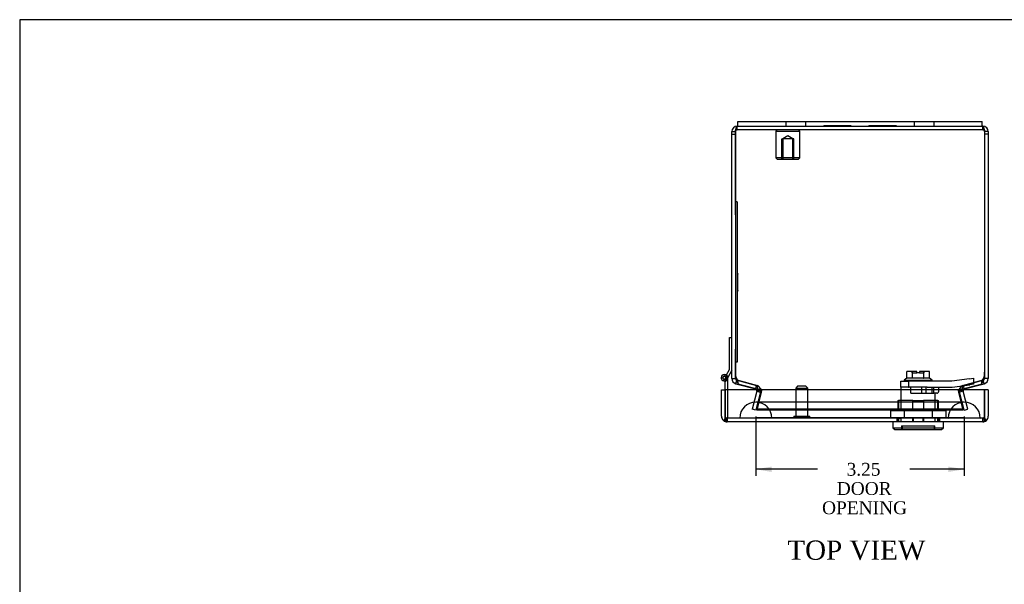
# Model space of a CAD drawing. Header units: inches. Extents: x 0.1 to 41.9, y -0.2 to 27.9.
# Tile 4 of 7: x 0.1 to 15.4, y 19.1 to 27.9. Entities that reach past the tile are written whole.
import ezdxf
from ezdxf.enums import TextEntityAlignment as Align
from ezdxf.lldxf.tags import DXFTag

# ---------------------------------------------------------------- set-up
doc = ezdxf.new("R2010")
doc.units = ezdxf.units.IN
doc.header["$MEASUREMENT"] = 0
for name, color, linetype in [('COM54601-2', 7, 'Continuous'), ('COM54602-1', 7, 'Continuous'), ('COM54604-1', 7, 'Continuous'), ('COM70219', 7, 'Continuous'), ('Default', 7, 'Continuous'), ('HNG14586-3B', 7, 'Continuous'), ('HNG14586-3C', 7, 'Continuous'), ('HNG14586-3P', 7, 'Continuous'), ('LOK10017', 7, 'Continuous'), ('QLB20280', 7, 'Continuous'), ('STD26020', 7, 'Continuous'), ('STD26152', 7, 'Continuous')]:
    doc.layers.add(name, color=color, linetype=linetype)
doc.styles.add('SEACAD_Times_New_Roman', font='times.ttf')
tags = doc.linetypes.add('HIDDEN2', pattern=[0.1875, 0.125, -0.0625]).pattern_tags.tags
tags[6:7] = [DXFTag(74, 4), DXFTag(75, 0), DXFTag(340, '0'), DXFTag(46, 0.0), DXFTag(50, 0.0), DXFTag(44, 0.0), DXFTag(45, 0.0)]
tags[4:5] = [DXFTag(74, 4), DXFTag(75, 0), DXFTag(340, '0'), DXFTag(46, 0.0), DXFTag(50, 0.0), DXFTag(44, 0.0), DXFTag(45, 0.0)]
doc.dimstyles.new('HAMMOND_(STH_-_42x28)', dxfattribs={"dimtxt": 0.2, "dimasz": 0.25, "dimexe": 0.1, "dimexo": 0.1, "dimgap": 0.05, "dimtad": 0, "dimtih": 1, "dimtoh": 1, "dimzin": 0, "dimdsep": 46, "dimtxsty": 'SEACAD_Times_New_Roman', "dimblk1": '_SE_FILLED', "dimblk2": '_SE_FILLED', "dimsah": 1, "dimcen": 0.1, "dimadec": 0, "dimazin": 0, "dimtfac": 0.8, "dimtofl": 0, "dimtmove": 0, "dimatfit": 3, "dimfxl": 1, "dimtolj": 1, "dimtzin": 0, "dimarcsym": 0})

# ---------------------------------------------------------------- blocks, each defined once
blk = doc.blocks.new('SE1')
at = {"layer": 'COM54601-2', "color": 7, "linetype": 'HIDDEN2'}
for p, q in [((11.257, 26.214), (11.257, 26.271)), ((15.085, 26.214), (15.085, 26.271)), ((15.085, 26.214), (11.257, 26.214)), ((11.292, 22.297), (11.249, 22.309)), ((11.272, 22.254), (11.272, 22.309)), ((11.292, 22.297), (11.559, 22.226)), ((11.307, 22.297), (11.574, 22.226)), ((14.768, 22.226), (15.035, 22.297)), ((14.783, 22.226), (15.05, 22.297)), ((15.092, 22.309), (15.05, 22.297)), ((15.07, 22.254), (15.07, 22.309)), ((11.564, 22.135), (11.489, 21.856)), ((11.619, 22.12), (11.545, 21.841)), ((11.546, 22.178), (11.559, 22.226)), ((11.565, 22.144), (11.564, 22.135)), ((11.564, 22.135), (11.619, 22.12)), ((11.632, 22.135), (11.564, 21.856)), ((11.632, 22.12), (11.564, 21.841)), ((11.565, 22.144), (11.622, 22.145)), ((11.574, 22.171), (11.574, 22.226)), ((11.622, 22.145), (11.619, 22.12)), ((11.635, 22.144), (11.632, 22.135)), ((11.632, 22.135), (11.635, 22.144)), ((11.634, 22.141), (11.632, 22.12)), ((11.632, 22.12), (11.634, 22.141)), ((11.632, 22.135), (11.632, 22.12)), ((11.635, 22.144), (11.635, 22.145)), ((14.707, 22.144), (14.707, 22.145)), ((14.71, 22.135), (14.707, 22.144)), ((14.707, 22.144), (14.71, 22.135)), ((14.71, 22.12), (14.707, 22.141)), ((14.707, 22.141), (14.71, 22.12)), ((14.778, 21.856), (14.71, 22.135)), ((14.71, 22.135), (14.71, 22.12)), ((14.778, 21.841), (14.71, 22.12)), ((14.777, 22.144), (14.72, 22.145)), ((14.72, 22.145), (14.723, 22.12)), ((14.778, 22.135), (14.723, 22.12)), ((14.797, 21.841), (14.723, 22.12)), ((14.768, 22.171), (14.768, 22.226)), ((14.777, 22.144), (14.778, 22.135)), ((14.852, 21.856), (14.778, 22.135)), ((14.796, 22.178), (14.783, 22.226)), ((11.545, 21.841), (11.489, 21.856)), ((11.564, 21.841), (11.564, 21.856)), ((14.778, 21.856), (11.564, 21.856)), ((14.778, 21.841), (11.564, 21.841)), ((14.778, 21.841), (14.778, 21.856)), ((14.797, 21.841), (14.852, 21.856))]:
    blk.add_line(p, q, dxfattribs=at)
at = {"layer": 'COM54601-2', "color": 7, "linetype": 'Continuous'}
for p, q in [((11.264, 26.271), (11.257, 26.271)), ((15.085, 26.271), (15.077, 26.271)), ((11.171, 26.144), (11.171, 26.185)), ((11.171, 26.185), (11.228, 26.185)), ((11.171, 26.144), (11.228, 26.144)), ((11.171, 22.518), (11.171, 26.144)), ((11.228, 26.144), (11.228, 26.185)), ((11.228, 26.185), (11.228, 22.431)), ((11.228, 24.889), (11.228, 26.144)), ((15.171, 26.185), (15.114, 26.185)), ((15.114, 26.185), (15.114, 26.144)), ((15.114, 26.185), (15.114, 22.431)), ((15.114, 26.144), (15.114, 22.518)), ((15.171, 26.144), (15.114, 26.144)), ((15.171, 26.185), (15.171, 26.144)), ((15.171, 26.144), (15.171, 22.518)), ((11.228, 22.518), (11.228, 22.794)), ((11.171, 22.337), (11.171, 22.518)), ((11.228, 22.337), (11.228, 22.518)), ((15.114, 22.518), (15.114, 22.337)), ((15.171, 22.518), (15.171, 22.337)), ((11.171, 22.337), (11.228, 22.337)), ((11.235, 22.254), (11.249, 22.309)), ((15.107, 22.254), (15.092, 22.309)), ((15.171, 22.337), (15.114, 22.337)), ((11.235, 22.254), (11.277, 22.242)), ((11.277, 22.242), (11.544, 22.171)), ((11.307, 22.242), (11.574, 22.171)), ((11.544, 22.171), (11.546, 22.178)), ((14.768, 22.171), (15.035, 22.242)), ((14.798, 22.171), (14.796, 22.178)), ((14.798, 22.171), (15.065, 22.242)), ((15.065, 22.242), (15.107, 22.254))]:
    blk.add_line(p, q, dxfattribs=at)
for centre, radius, start, end in [((11.257, 26.185), 0.086, 90, 180), ((15.085, 26.185), 0.086, 0, 90), ((11.257, 26.185), 0.029, 155.7175, 180), ((15.085, 26.185), 0.029, 0, 24.2825), ((11.509, 22.431), 0.281, 180, 199.6468), ((14.833, 22.431), 0.281, 340.3532, 0), ((11.257, 22.337), 0.086, 180, 255), ((11.257, 22.337), 0.029, 180, 255), ((15.085, 22.337), 0.029, 285, 0), ((15.085, 22.337), 0.086, 285, 0), ((11.536, 22.143), 0.029, 35.3752, 74.9999), ((11.535, 22), 0.175, 65.7068, 77.2089), ((14.807, 22), 0.175, 102.7911, 114.2932), ((14.806, 22.143), 0.029, 105, 144.6248)]:
    blk.add_arc(centre, radius, start, end, dxfattribs=at)
at = {"layer": 'COM54601-2', "color": 7, "linetype": 'HIDDEN2'}
for centre, radius, start, end in [((11.257, 26.185), 0.029, 90, 155.7175), ((15.085, 26.185), 0.029, 24.2825, 90), ((11.536, 22.143), 0.086, 1.5173, 75), ((11.536, 22.143), 0.029, 1.5174, 35.3752), ((11.535, 22), 0.175, 55.0156, 65.7068), ((14.807, 22), 0.175, 114.2932, 124.9844), ((14.806, 22.143), 0.086, 105, 178.4827), ((14.806, 22.143), 0.029, 144.6248, 178.4827)]:
    blk.add_arc(centre, radius, start, end, dxfattribs=at)
for centre, major_axis, start_param, end_param in [((11.509, 22.348), (-0.281, 0), 0.568214, 0.768068), ((14.833, 22.348), (0.281, 0), -0.768068, -0.568214)]:
    blk.add_ellipse(centre, major_axis=major_axis, ratio=0.258819, start_param=start_param, end_param=end_param, dxfattribs=at)
at = {"layer": 'COM54601-2', "color": 7, "linetype": 'Continuous'}
for centre, major_axis, start_param, end_param in [((11.509, 22.293), (-0.281, 0), 0.568214, 0.768068), ((14.833, 22.293), (0.281, 0), -0.768068, -0.568214)]:
    blk.add_ellipse(centre, major_axis=major_axis, ratio=0.258819, start_param=start_param, end_param=end_param, dxfattribs=at)
for points, knots in [([(11.228, 26.185), (11.23, 26.196), (11.233, 26.207), (11.238, 26.228), (11.24, 26.238), (11.245, 26.253), (11.247, 26.26), (11.252, 26.268), (11.255, 26.271), (11.257, 26.271)], [0, 0, 0, 0, 0.25, 0.25, 0.5, 0.5, 0.75, 0.75, 1, 1, 1, 1]), ([(15.085, 26.271), (15.087, 26.271), (15.09, 26.268), (15.095, 26.26), (15.097, 26.253), (15.102, 26.238), (15.104, 26.228), (15.109, 26.207), (15.111, 26.196), (15.114, 26.185)], [0, 0, 0, 0, 0.25, 0.25, 0.5, 0.5, 0.75, 0.75, 1, 1, 1, 1]), ([(11.244, 22.337), (11.245, 22.335), (11.245, 22.331), (11.247, 22.325), (11.248, 22.319), (11.249, 22.313), (11.25, 22.308), (11.251, 22.303), (11.253, 22.297), (11.254, 22.292), (11.255, 22.288), (11.257, 22.281), (11.26, 22.273), (11.264, 22.265), (11.267, 22.26), (11.269, 22.256), (11.271, 22.254), (11.272, 22.254)], [0, 0, 0, 0, 0.051734, 0.103313, 0.154733, 0.205989, 0.257076, 0.30799, 0.358727, 0.409282, 0.459652, 0.509831, 0.634311, 0.757519, 0.838964, 0.919797, 1, 1, 1, 1]), ([(15.07, 22.254), (15.07, 22.254), (15.072, 22.255), (15.073, 22.257), (15.075, 22.26), (15.077, 22.263), (15.079, 22.266), (15.08, 22.27), (15.082, 22.274), (15.084, 22.278), (15.086, 22.285), (15.089, 22.295), (15.091, 22.306), (15.094, 22.317), (15.096, 22.327), (15.097, 22.333), (15.097, 22.337)], [0, 0, 0, 0, 0.053413, 0.107109, 0.161083, 0.215329, 0.269842, 0.324617, 0.379649, 0.434931, 0.490459, 0.616155, 0.742995, 0.828211, 0.913886, 1, 1, 1, 1])]:
    blk.add_open_spline(points, degree=3, knots=knots, dxfattribs=at)
at = {"layer": 'COM54601-2', "color": 7, "linetype": 'HIDDEN2'}
for points, knots in [([(11.228, 26.185), (11.233, 26.192), (11.238, 26.2), (11.247, 26.211), (11.252, 26.214), (11.257, 26.214)], [0, 0, 0, 0, 0.5, 0.5, 1, 1, 1, 1]), ([(15.085, 26.214), (15.09, 26.214), (15.095, 26.211), (15.104, 26.2), (15.109, 26.192), (15.114, 26.185)], [0, 0, 0, 0, 0.5, 0.5, 1, 1, 1, 1]), ([(11.244, 22.337), (11.246, 22.333), (11.248, 22.33), (11.252, 22.324), (11.254, 22.321), (11.259, 22.316), (11.261, 22.314), (11.267, 22.311), (11.269, 22.309), (11.272, 22.309)], [0, 0, 0, 0, 0.25, 0.25, 0.5, 0.5, 0.75, 0.75, 1, 1, 1, 1]), ([(15.07, 22.309), (15.073, 22.309), (15.075, 22.311), (15.08, 22.314), (15.083, 22.316), (15.087, 22.321), (15.09, 22.324), (15.094, 22.33), (15.096, 22.333), (15.097, 22.337)], [0, 0, 0, 0, 0.25, 0.25, 0.5, 0.5, 0.75, 0.75, 1, 1, 1, 1]), ([(11.574, 22.226), (11.579, 22.223), (11.584, 22.22), (11.594, 22.21), (11.599, 22.203), (11.609, 22.189), (11.615, 22.181), (11.625, 22.163), (11.63, 22.154), (11.635, 22.145)], [0, 0, 0, 0, 0.25, 0.25, 0.5, 0.5, 0.75, 0.75, 1, 1, 1, 1]), ([(11.635, 22.145), (11.63, 22.154), (11.625, 22.163), (11.615, 22.181), (11.609, 22.189), (11.599, 22.203), (11.594, 22.21), (11.584, 22.22), (11.579, 22.223), (11.574, 22.226)], [0, 0, 0, 0, 0.25, 0.25, 0.5, 0.5, 0.75, 0.75, 1, 1, 1, 1]), ([(14.707, 22.145), (14.712, 22.154), (14.717, 22.163), (14.727, 22.181), (14.732, 22.189), (14.743, 22.203), (14.748, 22.21), (14.758, 22.22), (14.763, 22.223), (14.768, 22.226)], [0, 0, 0, 0, 0.25, 0.25, 0.5, 0.5, 0.75, 0.75, 1, 1, 1, 1]), ([(14.768, 22.226), (14.763, 22.223), (14.758, 22.22), (14.748, 22.21), (14.743, 22.203), (14.732, 22.189), (14.727, 22.181), (14.717, 22.163), (14.712, 22.154), (14.707, 22.145)], [0, 0, 0, 0, 0.25, 0.25, 0.5, 0.5, 0.75, 0.75, 1, 1, 1, 1])]:
    blk.add_open_spline(points, degree=3, knots=knots, dxfattribs=at)
for points in [[(11.634, 22.139), (11.634, 22.139), (11.634, 22.14), (11.634, 22.141)], [(14.708, 22.141), (14.708, 22.14), (14.708, 22.139), (14.708, 22.139)]]:
    blk.add_open_spline(points, degree=3, dxfattribs=at)
at = {"layer": 'COM54602-1', "color": 7, "linetype": 'Continuous'}
for p, q in [((11.012, 22.159), (11.069, 22.159)), ((11.012, 21.745), (11.012, 22.159)), ((15.113, 22.159), (11.069, 22.159)), ((11.069, 22.159), (11.069, 21.745)), ((11.069, 21.745), (11.069, 22.159)), ((15.113, 21.745), (15.113, 22.159)), ((15.17, 22.159), (15.113, 22.159)), ((15.113, 22.159), (15.113, 21.745)), ((15.17, 22.159), (15.17, 21.745)), ((11.069, 21.712), (11.041, 21.681)), ((11.069, 21.745), (11.069, 21.745)), ((11.069, 21.745), (11.069, 21.681)), ((11.069, 21.745), (11.069, 21.712)), ((11.098, 21.659), (11.097, 21.659)), ((11.097, 21.659), (11.097, 21.659)), ((15.084, 21.659), (11.098, 21.659)), ((15.084, 21.659), (15.084, 21.659)), ((15.084, 21.659), (15.084, 21.659)), ((15.113, 21.745), (15.113, 21.745)), ((15.113, 21.745), (15.113, 21.681)), ((15.113, 21.712), (15.113, 21.745)), ((15.113, 21.712), (15.14, 21.681))]:
    blk.add_line(p, q, dxfattribs=at)
at = {"layer": 'COM54602-1', "color": 7, "linetype": 'HIDDEN2'}
for p, q in [((11.069, 21.745), (11.069, 21.745)), ((11.097, 21.659), (11.097, 21.716)), ((15.084, 21.716), (11.098, 21.716)), ((11.098, 21.716), (11.098, 21.659)), ((13.747, 21.716), (13.747, 21.659)), ((14.002, 21.716), (14.002, 21.659)), ((14.153, 21.716), (14.153, 21.659)), ((14.409, 21.716), (14.409, 21.659)), ((15.084, 21.659), (15.084, 21.716)), ((15.084, 21.716), (15.084, 21.659)), ((15.112, 21.745), (15.113, 21.745))]:
    blk.add_line(p, q, dxfattribs=at)
at = {"layer": 'COM54602-1', "color": 7, "linetype": 'Continuous'}
for centre, radius, start, end in [((11.098, 21.745), 0.086, 180, 228.6921), ((11.098, 21.745), 0.086, 228.6921, 269.7626), ((11.098, 21.745), 0.029, 180, 184.2231), ((11.098, 21.745), 0.086, 269.8734, 270), ((15.084, 21.745), 0.086, 270.2374, 311.3079), ((15.084, 21.745), 0.086, 270, 270.1266), ((15.084, 21.745), 0.029, 355.7769, 0), ((15.084, 21.745), 0.086, 311.3079, 0)]:
    blk.add_arc(centre, radius, start, end, dxfattribs=at)
at = {"layer": 'COM54602-1', "color": 7, "linetype": 'HIDDEN2'}
for centre, start, end in [((11.098, 21.745), 180, 269.6244), ((11.098, 21.745), 184.2231, 269.6244), ((11.098, 21.745), 269.6244, 270), ((15.083, 21.745), 270.3756, 0), ((15.084, 21.745), 270.3756, 355.7769), ((15.084, 21.745), 270, 270.3756)]:
    blk.add_arc(centre, 0.029, start, end, dxfattribs=at)
for points, knots in [([(11.097, 21.659), (11.097, 21.664), (11.097, 21.669), (11.097, 21.673), (11.097, 21.678), (11.097, 21.683), (11.097, 21.688), (11.097, 21.69), (11.097, 21.692), (11.097, 21.694), (11.097, 21.696), (11.097, 21.698), (11.096, 21.7), (11.096, 21.701), (11.096, 21.701), (11.095, 21.702), (11.095, 21.702), (11.095, 21.703), (11.094, 21.703), (11.094, 21.704), (11.093, 21.704), (11.092, 21.704), (11.087, 21.706), (11.083, 21.706), (11.078, 21.708), (11.075, 21.709), (11.072, 21.711), (11.069, 21.712)], [0, 0, 0, 0, 0.171341, 0.171341, 0.171341, 0.349707, 0.349707, 0.349707, 0.424508, 0.424508, 0.424508, 0.500067, 0.500067, 0.500067, 0.522528, 0.522528, 0.522528, 0.545152, 0.545152, 0.545152, 0.596514, 0.596514, 0.596514, 0.830327, 0.830327, 0.830327, 1, 1, 1, 1]), ([(11.069, 21.712), (11.073, 21.71), (11.078, 21.708), (11.085, 21.706), (11.087, 21.705), (11.091, 21.704), (11.092, 21.704), (11.094, 21.703), (11.094, 21.703), (11.095, 21.702), (11.096, 21.701), (11.096, 21.699), (11.097, 21.697), (11.097, 21.693), (11.097, 21.692), (11.097, 21.687), (11.097, 21.683), (11.097, 21.673), (11.097, 21.666), (11.097, 21.659)], [0, 0, 0, 0, 0.25, 0.25, 0.375, 0.375, 0.4375, 0.4375, 0.46875, 0.46875, 0.5, 0.5, 0.5625, 0.5625, 0.625, 0.625, 0.75, 0.75, 1, 1, 1, 1]), ([(15.113, 21.712), (15.108, 21.71), (15.103, 21.708), (15.096, 21.706), (15.094, 21.705), (15.09, 21.704), (15.089, 21.704), (15.087, 21.703), (15.087, 21.703), (15.086, 21.702), (15.085, 21.701), (15.085, 21.699), (15.084, 21.697), (15.084, 21.693), (15.084, 21.692), (15.084, 21.687), (15.084, 21.683), (15.084, 21.673), (15.084, 21.666), (15.084, 21.659)], [0, 0, 0, 0, 0.25, 0.25, 0.375, 0.375, 0.4375, 0.4375, 0.46875, 0.46875, 0.5, 0.5, 0.5625, 0.5625, 0.625, 0.625, 0.75, 0.75, 1, 1, 1, 1]), ([(15.084, 21.659), (15.084, 21.664), (15.084, 21.669), (15.084, 21.673), (15.084, 21.678), (15.084, 21.683), (15.084, 21.688), (15.084, 21.69), (15.084, 21.692), (15.084, 21.694), (15.085, 21.696), (15.085, 21.698), (15.085, 21.7), (15.086, 21.701), (15.086, 21.701), (15.086, 21.702), (15.086, 21.702), (15.087, 21.703), (15.087, 21.703), (15.088, 21.704), (15.089, 21.704), (15.09, 21.704), (15.094, 21.706), (15.099, 21.706), (15.103, 21.708), (15.106, 21.709), (15.11, 21.711), (15.113, 21.712)], [0, 0, 0, 0, 0.171341, 0.171341, 0.171341, 0.349707, 0.349707, 0.349707, 0.424508, 0.424508, 0.424508, 0.500067, 0.500067, 0.500067, 0.522528, 0.522528, 0.522528, 0.545152, 0.545152, 0.545152, 0.596514, 0.596514, 0.596514, 0.830327, 0.830327, 0.830327, 1, 1, 1, 1])]:
    blk.add_open_spline(points, degree=3, knots=knots, dxfattribs=at)
at = {"layer": 'COM54602-1', "color": 7, "linetype": 'Continuous'}
for points in [[(11.069, 21.681), (11.074, 21.674), (11.078, 21.669), (11.088, 21.661), (11.093, 21.659), (11.097, 21.659)], [(15.113, 21.681), (15.108, 21.674), (15.103, 21.669), (15.093, 21.661), (15.089, 21.659), (15.084, 21.659)]]:
    blk.add_open_spline(points, degree=3, knots=[0, 0, 0, 0, 0.5, 0.5, 1, 1, 1, 1], dxfattribs=at)
at = {"layer": 'COM54604-1', "color": 7, "linetype": 'Continuous'}
for p, q in [((11.264, 26.343), (11.616, 26.343)), ((11.264, 26.271), (11.264, 26.343)), ((11.264, 26.271), (11.616, 26.271)), ((11.616, 26.343), (12.032, 26.343)), ((11.616, 26.271), (12.032, 26.271)), ((12.032, 26.343), (14.31, 26.343)), ((12.032, 26.271), (14.31, 26.271)), ((14.31, 26.343), (14.726, 26.343)), ((14.31, 26.271), (14.726, 26.271)), ((14.726, 26.343), (15.077, 26.343)), ((14.726, 26.271), (15.077, 26.271)), ((15.077, 26.271), (15.077, 26.343))]:
    blk.add_line(p, q, dxfattribs=at)
at = {"layer": 'COM54604-1', "color": 7, "linetype": 'HIDDEN2'}
for p, q in [((12.015, 26.343), (12.015, 26.271)), ((12.327, 26.271), (12.327, 26.343)), ((12.608, 26.281), (12.608, 26.271)), ((12.608, 26.281), (12.742, 26.281)), ((12.679, 26.281), (12.679, 26.271)), ((12.727, 26.281), (12.727, 26.271)), ((12.742, 26.281), (12.742, 26.271)), ((12.742, 26.281), (12.862, 26.281)), ((12.776, 26.281), (12.776, 26.271)), ((12.786, 26.281), (12.786, 26.271)), ((12.852, 26.281), (12.852, 26.271)), ((12.862, 26.281), (12.862, 26.271)), ((12.862, 26.281), (12.911, 26.281)), ((12.896, 26.281), (12.896, 26.271)), ((12.911, 26.281), (12.911, 26.271)), ((12.911, 26.281), (13.03, 26.281)), ((12.959, 26.281), (12.959, 26.271)), ((13.03, 26.281), (13.03, 26.271)), ((13.311, 26.281), (13.311, 26.271)), ((13.311, 26.281), (13.445, 26.281)), ((13.382, 26.281), (13.382, 26.271)), ((13.43, 26.281), (13.43, 26.271)), ((13.445, 26.281), (13.445, 26.271)), ((13.445, 26.281), (13.565, 26.281)), ((13.479, 26.281), (13.479, 26.271)), ((13.489, 26.281), (13.489, 26.271)), ((13.555, 26.281), (13.555, 26.271)), ((13.565, 26.281), (13.565, 26.271)), ((13.565, 26.281), (13.614, 26.281)), ((13.599, 26.281), (13.599, 26.271)), ((13.614, 26.281), (13.614, 26.271)), ((13.614, 26.281), (13.733, 26.281)), ((13.662, 26.281), (13.662, 26.271)), ((13.733, 26.281), (13.733, 26.271)), ((14.015, 26.343), (14.015, 26.271)), ((14.327, 26.271), (14.327, 26.343))]:
    blk.add_line(p, q, dxfattribs=at)
at = {"layer": 'COM70219', "color": 7, "linetype": 'HIDDEN2'}
for p, q in [((11.796, 21.966), (11.546, 21.966)), ((14.546, 21.966), (11.796, 21.966)), ((14.796, 21.966), (14.546, 21.966)), ((11.546, 21.72), (11.297, 21.718)), ((11.297, 21.718), (11.297, 21.717)), ((11.796, 21.718), (11.297, 21.718)), ((11.796, 21.717), (11.297, 21.717)), ((11.795, 21.718), (11.546, 21.72)), ((11.796, 21.72), (11.546, 21.72)), ((11.795, 21.717), (11.795, 21.718)), ((14.546, 21.72), (11.796, 21.72)), ((14.546, 21.718), (11.796, 21.718)), ((14.546, 21.717), (11.796, 21.717)), ((14.796, 21.72), (14.546, 21.72)), ((15.045, 21.718), (14.546, 21.718)), ((15.045, 21.717), (14.546, 21.717)), ((14.547, 21.718), (14.796, 21.72)), ((14.547, 21.717), (14.547, 21.718)), ((14.796, 21.72), (15.045, 21.718)), ((15.045, 21.718), (15.045, 21.717))]:
    blk.add_line(p, q, dxfattribs=at)
for centre in [(11.546, 21.716), (14.796, 21.716)]:
    blk.add_arc(centre, 0.25, 0, 180, dxfattribs=at)
at = {"layer": 'HNG14586-3B', "color": 7, "linetype": 'Continuous'}
for p, q in [((11.134, 22.476), (11.134, 22.976)), ((11.134, 22.976), (11.171, 22.976)), ((11.09, 22.39), (11.134, 22.476)), ((11.171, 22.467), (11.111, 22.349)), ((11.081, 22.349), (11.079, 22.339)), ((11.088, 22.385), (11.087, 22.385)), ((11.088, 22.385), (11.09, 22.39)), ((11.111, 22.349), (11.106, 22.339))]:
    blk.add_line(p, q, dxfattribs=at)
at = {"layer": 'HNG14586-3B', "color": 7, "linetype": 'HIDDEN2'}
for p, q in [((11.064, 22.37), (11.069, 22.395)), ((11.079, 22.339), (11.078, 22.335)), ((11.087, 22.385), (11.081, 22.349)), ((11.106, 22.339), (11.092, 22.312))]:
    blk.add_line(p, q, dxfattribs=at)
at = {"layer": 'HNG14586-3B', "color": 7, "linetype": 'Continuous'}
for radius, start, end in [(0.05, 262.084, 285.0701), (0.025, 266.0317, 331.1468), (0.055, 2.6729, 51.6888)]:
    blk.add_arc((11.056, 22.347), radius, start, end, dxfattribs=at)
at = {"layer": 'HNG14586-3B', "color": 7, "linetype": 'HIDDEN2'}
for radius, start, end in [(0.025, 70.0152, 82.7681), (0.05, 285.0701, 316.2603), (0.025, 331.1468, 333)]:
    blk.add_arc((11.056, 22.347), radius, start, end, dxfattribs=at)
at = {"layer": 'HNG14586-3C', "color": 7, "linetype": 'Continuous'}
for p, q in [((11.049, 22.297), (11.055, 22.322)), ((11.081, 22.347), (11.069, 22.298)), ((11.069, 22.159), (11.069, 22.298)), ((11.106, 22.347), (11.106, 22.159))]:
    blk.add_line(p, q, dxfattribs=at)
at = {"layer": 'HNG14586-3C', "color": 7, "linetype": 'HIDDEN2'}
for p, q in [((11.106, 22.159), (11.106, 21.716)), ((11.069, 21.716), (11.069, 21.745)), ((11.098, 21.716), (11.069, 21.716))]:
    blk.add_line(p, q, dxfattribs=at)
at = {"layer": 'HNG14586-3C', "color": 7, "linetype": 'Continuous'}
for radius, end in [(0.05, 262.084), (0.025, 268.1945)]:
    blk.add_arc((11.056, 22.347), radius, 0, end, dxfattribs=at)
at = {"layer": 'HNG14586-3C', "color": 7, "linetype": 'HIDDEN2'}
blk.add_arc((11.056, 22.347), 0.0575, 283.0668, 330.4082, dxfattribs=at)
at = {"layer": 'HNG14586-3P', "color": 7, "linetype": 'Continuous'}
blk.add_circle((11.056, 22.347), 0.0225, dxfattribs=at)
at = {"layer": 'LOK10017', "color": 7, "linetype": 'HIDDEN2'}
for p, q in [((13.99, 22.442), (13.902, 22.442)), ((13.902, 22.341), (13.902, 22.442)), ((13.983, 22.422), (13.983, 22.442)), ((13.983, 22.422), (14.058, 22.422)), ((13.99, 22.341), (13.99, 22.442)), ((14.058, 22.442), (13.99, 22.442)), ((14.058, 22.422), (14.058, 22.442)), ((14.098, 22.422), (14.058, 22.422)), ((14.166, 22.442), (14.098, 22.442)), ((14.098, 22.442), (14.098, 22.422)), ((14.098, 22.422), (14.173, 22.422)), ((14.254, 22.442), (14.166, 22.442)), ((14.166, 22.341), (14.166, 22.442)), ((14.173, 22.422), (14.173, 22.442)), ((14.254, 22.341), (14.254, 22.442)), ((13.81, 22.199), (13.81, 22.292)), ((13.81, 22.292), (13.925, 22.292)), ((13.903, 22.342), (13.86, 22.307)), ((13.86, 22.307), (14.295, 22.307)), ((13.86, 22.307), (13.86, 22.292)), ((13.903, 22.342), (13.902, 22.341)), ((13.902, 22.341), (13.903, 22.342)), ((13.988, 22.342), (13.903, 22.342)), ((14.604, 22.292), (13.925, 22.292)), ((13.925, 22.292), (13.925, 22.199)), ((13.988, 22.342), (13.99, 22.341)), ((13.99, 22.341), (13.992, 22.342)), ((14.163, 22.342), (13.992, 22.342)), ((14.163, 22.342), (14.166, 22.341)), ((14.166, 22.341), (14.167, 22.342)), ((14.253, 22.342), (14.167, 22.342)), ((14.254, 22.341), (14.253, 22.342)), ((14.253, 22.342), (14.254, 22.341)), ((14.295, 22.307), (14.253, 22.342)), ((14.295, 22.292), (14.295, 22.307)), ((14.878, 22.331), (14.604, 22.292)), ((14.878, 22.331), (14.938, 22.339)), ((14.938, 22.339), (14.942, 22.246)), ((13.925, 22.199), (13.81, 22.199)), ((13.81, 22.199), (13.81, 21.993)), ((13.925, 22.199), (13.936, 22.199)), ((14.219, 22.199), (13.936, 22.199)), ((13.966, 22.105), (13.966, 22.199)), ((13.966, 22.105), (14.134, 22.105)), ((14.134, 22.105), (14.134, 22.199)), ((14.134, 22.105), (14.321, 22.105)), ((14.203, 22.105), (14.203, 22.199)), ((14.219, 22.199), (14.61, 22.199)), ((14.298, 22.105), (14.298, 22.199)), ((14.321, 22.105), (14.321, 22.199)), ((14.321, 22.105), (14.324, 22.105)), ((14.368, 22.105), (14.324, 22.105)), ((14.345, 21.993), (14.345, 22.105)), ((14.398, 22.135), (14.398, 22.199)), ((14.61, 22.199), (14.882, 22.238)), ((14.942, 22.246), (14.882, 22.238)), ((13.763, 21.993), (13.773, 21.993)), ((13.763, 21.993), (13.763, 21.828)), ((13.773, 21.993), (13.773, 21.828)), ((13.997, 21.993), (13.773, 21.993)), ((13.811, 21.828), (13.811, 21.993)), ((13.997, 21.993), (14.159, 21.993)), ((13.997, 21.828), (13.997, 21.993)), ((14.159, 21.993), (14.159, 21.828)), ((14.382, 21.993), (14.159, 21.993)), ((14.344, 21.828), (14.344, 21.993)), ((14.382, 21.993), (14.393, 21.993)), ((14.382, 21.828), (14.382, 21.993)), ((14.393, 21.828), (14.393, 21.993)), ((13.861, 21.828), (13.645, 21.828)), ((13.645, 21.828), (13.645, 21.716)), ((14.294, 21.828), (13.861, 21.828)), ((13.861, 21.828), (13.861, 21.716)), ((14.511, 21.828), (14.294, 21.828)), ((14.294, 21.828), (14.294, 21.716)), ((14.511, 21.828), (14.511, 21.716)), ((13.763, 21.716), (13.763, 21.659)), ((13.763, 21.716), (13.811, 21.716)), ((13.773, 21.716), (13.773, 21.659)), ((13.811, 21.659), (13.811, 21.716)), ((13.997, 21.659), (13.997, 21.716)), ((14.159, 21.716), (14.159, 21.659)), ((14.344, 21.659), (14.344, 21.716)), ((14.393, 21.716), (14.344, 21.716)), ((14.382, 21.659), (14.382, 21.716)), ((14.393, 21.659), (14.393, 21.716)), ((13.82, 21.597), (14.336, 21.597)), ((13.82, 21.597), (13.82, 21.537)), ((13.83, 21.597), (13.83, 21.537)), ((14.325, 21.597), (14.325, 21.537)), ((14.336, 21.537), (14.336, 21.597))]:
    blk.add_line(p, q, dxfattribs=at)
at = {"layer": 'LOK10017', "color": 7, "linetype": 'Continuous'}
for p, q in [((13.684, 21.659), (13.684, 21.567)), ((14.472, 21.567), (14.472, 21.659)), ((13.684, 21.567), (14.472, 21.567)), ((13.684, 21.567), (13.714, 21.537)), ((13.714, 21.537), (14.442, 21.537)), ((14.442, 21.537), (14.472, 21.567))]:
    blk.add_line(p, q, dxfattribs=at)
at = {"layer": 'LOK10017', "color": 7, "linetype": 'HIDDEN2'}
blk.add_arc((14.368, 22.135), 0.03, 270, 0, dxfattribs=at)
at = {"layer": 'QLB20280', "color": 7, "linetype": 'HIDDEN2'}
for p, q in [((11.258, 25.091), (11.228, 25.091)), ((11.258, 25.091), (11.258, 24.716)), ((11.269, 23.966), (11.257, 23.966)), ((11.269, 23.965), (11.257, 23.965)), ((11.257, 23.957), (11.269, 23.957)), ((11.269, 23.951), (11.257, 23.951)), ((11.268, 23.965), (11.258, 23.965)), ((11.268, 23.963), (11.258, 23.963)), ((11.268, 23.962), (11.258, 23.962)), ((11.268, 23.959), (11.258, 23.959)), ((11.268, 23.952), (11.258, 23.952)), ((11.268, 23.951), (11.258, 23.951)), ((11.268, 23.947), (11.258, 23.947)), ((11.268, 23.966), (11.268, 23.962)), ((11.268, 23.952), (11.268, 23.962)), ((11.268, 23.959), (11.268, 23.96)), ((11.268, 23.94), (11.268, 23.952)), ((11.257, 23.942), (11.269, 23.942)), ((11.257, 23.94), (11.269, 23.94)), ((11.269, 23.93), (11.257, 23.93)), ((11.269, 23.915), (11.257, 23.915)), ((11.269, 23.915), (11.257, 23.915)), ((11.257, 23.894), (11.269, 23.894)), ((11.257, 23.842), (11.269, 23.842)), ((11.257, 23.818), (11.269, 23.818)), ((11.269, 23.804), (11.257, 23.804)), ((11.268, 23.945), (11.258, 23.945)), ((11.268, 23.943), (11.258, 23.943)), ((11.268, 23.93), (11.258, 23.93)), ((11.268, 23.928), (11.258, 23.928)), ((11.268, 23.924), (11.258, 23.924)), ((11.268, 23.924), (11.258, 23.924)), ((11.268, 23.916), (11.258, 23.916)), ((11.268, 23.912), (11.258, 23.912)), ((11.268, 23.911), (11.258, 23.911)), ((11.268, 23.91), (11.258, 23.91)), ((11.268, 23.91), (11.258, 23.91)), ((11.268, 23.909), (11.258, 23.909)), ((11.268, 23.908), (11.258, 23.908)), ((11.268, 23.903), (11.258, 23.903)), ((11.268, 23.903), (11.258, 23.903)), ((11.268, 23.9), (11.258, 23.9)), ((11.268, 23.898), (11.258, 23.898)), ((11.268, 23.896), (11.258, 23.896)), ((11.268, 23.895), (11.258, 23.895)), ((11.268, 23.892), (11.258, 23.892)), ((11.268, 23.892), (11.258, 23.892)), ((11.268, 23.89), (11.258, 23.89)), ((11.268, 23.89), (11.258, 23.89)), ((11.268, 23.888), (11.258, 23.888)), ((11.268, 23.87), (11.258, 23.87)), ((11.268, 23.868), (11.258, 23.868)), ((11.268, 23.847), (11.258, 23.847)), ((11.268, 23.839), (11.258, 23.839)), ((11.268, 23.835), (11.258, 23.835)), ((11.268, 23.832), (11.258, 23.832)), ((11.268, 23.831), (11.258, 23.831)), ((11.268, 23.826), (11.258, 23.826)), ((11.268, 23.817), (11.258, 23.817)), ((11.268, 23.811), (11.258, 23.811)), ((11.268, 23.811), (11.258, 23.811)), ((11.268, 23.805), (11.258, 23.805)), ((11.268, 23.8), (11.258, 23.8)), ((11.268, 23.93), (11.268, 23.945)), ((11.268, 23.908), (11.268, 23.93)), ((11.268, 23.833), (11.268, 23.908)), ((11.268, 23.904), (11.268, 23.906)), ((11.268, 23.797), (11.268, 23.833)), ((11.268, 23.762), (11.268, 23.797)), ((11.268, 23.792), (11.268, 23.796)), ((11.269, 23.761), (11.257, 23.761)), ((11.257, 23.731), (11.269, 23.731)), ((11.257, 23.716), (11.269, 23.716)), ((11.257, 23.715), (11.269, 23.715)), ((11.257, 23.701), (11.269, 23.701)), ((11.268, 23.792), (11.258, 23.792)), ((11.268, 23.792), (11.258, 23.792)), ((11.268, 23.791), (11.258, 23.791)), ((11.268, 23.791), (11.258, 23.791)), ((11.268, 23.781), (11.258, 23.781)), ((11.268, 23.762), (11.258, 23.762)), ((11.268, 23.76), (11.258, 23.76)), ((11.268, 23.759), (11.258, 23.759)), ((11.268, 23.754), (11.258, 23.754)), ((11.268, 23.746), (11.258, 23.746)), ((11.268, 23.739), (11.258, 23.739)), ((11.268, 23.736), (11.258, 23.736)), ((11.268, 23.735), (11.258, 23.735)), ((11.268, 23.733), (11.258, 23.733)), ((11.268, 23.732), (11.258, 23.732)), ((11.268, 23.73), (11.258, 23.73)), ((11.268, 23.729), (11.258, 23.729)), ((11.268, 23.729), (11.258, 23.729)), ((11.268, 23.726), (11.258, 23.726)), ((11.268, 23.723), (11.258, 23.723)), ((11.268, 23.722), (11.258, 23.722)), ((11.268, 23.721), (11.258, 23.721)), ((11.268, 23.72), (11.258, 23.72)), ((11.268, 23.72), (11.258, 23.72)), ((11.268, 23.709), (11.258, 23.709)), ((11.268, 23.706), (11.258, 23.706)), ((11.268, 23.739), (11.268, 23.762)), ((11.268, 23.72), (11.268, 23.739)), ((11.268, 23.706), (11.268, 23.72)), ((11.268, 23.706), (11.268, 23.701)), ((11.258, 22.966), (11.258, 22.591)), ((11.258, 22.591), (11.228, 22.591))]:
    blk.add_line(p, q, dxfattribs=at)
at = {"layer": 'QLB20280', "color": 7, "linetype": 'Continuous'}
for p, q in [((11.228, 25.091), (11.228, 25.091)), ((11.228, 24.889), (11.228, 24.716)), ((11.228, 24.716), (11.228, 22.966)), ((11.258, 24.716), (11.258, 22.966)), ((11.228, 22.966), (11.228, 22.794)), ((11.228, 22.591), (11.228, 22.591))]:
    blk.add_line(p, q, dxfattribs=at)
at = {"layer": 'STD26020', "color": 7, "linetype": 'HIDDEN2'}
for p, q in [((12.198, 22.216), (12.168, 22.186)), ((12.168, 22.186), (12.356, 22.186)), ((12.168, 22.186), (12.168, 21.747)), ((12.326, 22.216), (12.198, 22.216)), ((12.356, 22.186), (12.326, 22.216)), ((12.356, 21.747), (12.356, 22.186)), ((12.137, 21.747), (12.387, 21.747)), ((12.137, 21.747), (12.137, 21.716)), ((12.387, 21.716), (12.387, 21.747))]:
    blk.add_line(p, q, dxfattribs=at)
at = {"layer": 'STD26152', "color": 7, "linetype": 'HIDDEN2'}
for p, q in [((11.878, 26.214), (11.858, 26.194)), ((11.858, 26.194), (12.233, 26.194)), ((11.858, 26.194), (11.858, 25.774)), ((12.046, 26.121), (11.968, 26.074)), ((12.124, 26.074), (12.046, 26.121)), ((12.233, 26.194), (12.213, 26.214)), ((12.233, 25.774), (12.233, 26.194)), ((11.951, 26.074), (11.968, 26.074)), ((11.951, 25.754), (11.951, 26.074)), ((12.124, 26.074), (11.968, 26.074)), ((11.968, 26.074), (11.968, 25.754)), ((12.124, 25.754), (12.124, 26.074)), ((12.141, 26.074), (12.124, 26.074)), ((12.141, 25.754), (12.141, 26.074)), ((12.233, 25.774), (11.858, 25.774)), ((11.858, 25.774), (11.878, 25.754)), ((11.878, 25.754), (12.213, 25.754)), ((12.213, 25.754), (12.233, 25.774))]:
    blk.add_line(p, q, dxfattribs=at)
blk = doc.blocks.new('DMBLK895')
at = {"layer": 'Default', "linetype": 'Continuous'}
for points in [[(11.795, 20.877), (11.795, 20.961), (11.545, 20.919)], [(14.547, 20.877), (14.797, 20.919), (14.547, 20.961)]]:
    blk.add_hatch(color=7, dxfattribs=at).paths.add_polyline_path(points)
at = {"layer": 'Default', "color": 7, "linetype": 'Continuous'}
for p, q in [((11.545, 21.741), (11.545, 20.819)), ((14.797, 21.741), (14.797, 20.819)), ((12.509, 20.919), (11.545, 20.919)), ((14.797, 20.919), (13.947, 20.919))]:
    blk.add_line(p, q, dxfattribs=at)
at = {"layer": 'Default', "color": 7, "linetype": 'Continuous', "style": 'SEACAD_Times_New_Roman'}
for s, p in [('3.25', (12.962, 21.019)), ('DOOR', (12.808, 20.719)), ('OPENING', (12.579, 20.419))]:
    blk.add_text(s, height=0.2, dxfattribs=at).set_placement(p, align=Align.TOP_LEFT)
blk = doc.blocks.new('_SE_FILLED')
at = {"color": 0}
blk.add_line((0, 0), (-1, 0), dxfattribs=at)
blk.add_solid([(0, 0), (-1, -0.1665), (-1, 0.1665), (0, 0)], dxfattribs=at)
blk = doc.blocks.new('BORDER')
at = {"layer": 'Default', "color": 7, "linetype": 'Continuous'}
for p, q in [((0, 27.86), (-41.86, 27.86)), ((-41.86, 27.86), (-41.86, 0))]:
    blk.add_line(p, q, dxfattribs=at)

msp = doc.modelspace()

# ---------------------------------------------------------------- block references
at = {"layer": 'Default', "color": 7}
msp.add_blockref('BORDER', (41.93, 0.07), dxfattribs=at)
at = {"layer": 'Default'}
msp.add_blockref('SE1', (0, 0), dxfattribs=at)

# ---------------------------------------------------------------- texts
at = {"layer": 'Default', "color": 7, "linetype": 'Continuous', "style": 'SEACAD_Times_New_Roman'}
msp.add_text('TOP VIEW', height=0.3, dxfattribs=at).set_placement((12.038, 19.808), align=Align.TOP_LEFT)

# ---------------------------------------------------------------- dimensions: what is measured, and where the dimension line sits
at = {"layer": 'Default', "color": 7, "linetype": 'Continuous'}
dim = msp.add_linear_dim(base=(14.797, 20.919), p1=(14.797, 21.841), p2=(11.545, 21.841), angle=180, text='\\A1;<>\\PDOOR\\XOPENING', dimstyle='HAMMOND_(STH_-_42x28)', dxfattribs=at)
dim.commit()
dim.dimension.update_dxf_attribs({"geometry": 'DMBLK895', "text_midpoint": (13.228, 20.919), "dimtype": 161})

doc.saveas('drawing.dxf')
